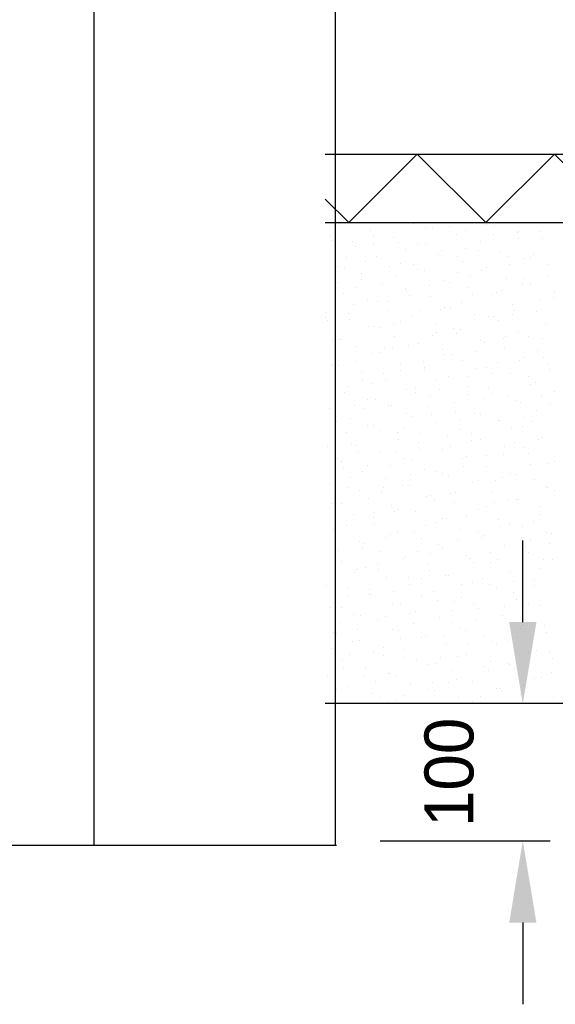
# Model space of a CAD drawing. Extents: x -940 to 22840, y -452 to 16368.
# Tile 20 of 50: x 16766 to 17160, y 3541 to 4265. Entities that reach past the tile are written whole.
import ezdxf

# ---------------------------------------------------------------- set-up
doc = ezdxf.new("R2010")
doc.units = 0
doc.header["$LTSCALE"] = 20
doc.linetypes.add('CENTER2', pattern=[11.25, 7.5, -1.25, 1.25, -1.25])
doc.layers.get('0').update_dxf_attribs({"linetype": 'CONTINUOUS'})
doc.layers.get('DEFPOINTS').update_dxf_attribs({"linetype": 'CONTINUOUS'})
for name, color, linetype in [('BOUW', 8, 'CONTINUOUS'), ('WL570---', 3, 'CONTINUOUS'), ('WL570---_HARTLIJN', 7, 'CONTINUOUS'), ('WL570---_TOEVOER', 3, 'CONTINUOUS')]:
    doc.layers.add(name, color=color, linetype=linetype)
doc.styles.add('BURO-018', font='BUROFONT.shx', dxfattribs={"height": 36})
doc.dimstyles.new('CEES', dxfattribs={"dimscale": 100, "dimtxt": 3, "dimasz": 3, "dimexe": 1, "dimexo": 1, "dimgap": 1.5, "dimtad": 0, "dimdec": 0, "dimzin": 0, "dimtxsty": 'BURO-018', "dimcen": -3, "dimdle": 1.25, "dimclrd": 1, "dimclre": 1, "dimclrt": 1, "dimazin": 3, "dimtfac": 0.75, "dimtdec": 0, "dimtofl": 0, "dimtmove": 0, "dimatfit": 3, "dimtvp": 1.5, "dimtolj": 1, "dimtzin": 0})

# ---------------------------------------------------------------- blocks, each defined once
blk = doc.blocks.new('*D56')
at = {"layer": 'DEFPOINTS', "color": 0}
for p in [(17136.06, 3762), (17011.22, 3661.26), (17136.06, 3661.26)]:
    blk.add_point(p, dxfattribs=at)
at = {"layer": 'WL570---', "color": 1}
for p, q in [((17136.06, 3822), (17136.06, 3882)), ((17031.22, 3661.26), (17156.06, 3661.26)), ((17136.06, 3601.26), (17136.06, 3541.26))]:
    blk.add_line(p, q, dxfattribs=at)
for points in [[(17126.06, 3822), (17146.06, 3822), (17136.06, 3762)], [(17126.06, 3601.26), (17146.06, 3601.26), (17136.06, 3661.26)]]:
    blk.add_solid(points, dxfattribs=at)
at = {"layer": 'WL570---', "color": 1, "insert": (17082.04, 3711.63), "char_height": 36, "attachment_point": 5, "rotation": 90, "style": 'BURO-018'}
blk.add_mtext('\\A1;100', dxfattribs=at)
blk = doc.blocks.new('LU-1D-K-163')
at = {"color": 0, "linetype": 'CONTINUOUS'}
blk.add_line((-0.5, -177.5), (0.5, -177.5), dxfattribs=at)
at = {"layer": 'WL570---_HARTLIJN', "linetype": 'CENTER2'}
blk.add_line((-0.5, 0), (0.5, 0), dxfattribs=at)

msp = doc.modelspace()

# ---------------------------------------------------------------- linework, layer by layer
at = {"layer": 'BOUW'}
for p, q in [((16990.81, 4165.65), (17551.59, 4165.65)), ((17008.1, 4115.65), (17058.48, 4165.65)), ((17058.48, 4165.65), (17108.87, 4115.65)), ((17108.87, 4115.65), (17159.25, 4165.65)), ((17159.25, 4165.65), (17209.64, 4115.65)), ((16990.81, 4132.81), (17008.1, 4115.65)), ((16990.81, 4115.65), (17551.59, 4115.65)), ((17551.59, 3762.13), (16990.81, 3762.13))]:
    msp.add_line(p, q, dxfattribs=at)
at = {"layer": 'WL570---', "color": 8}
for p, q in [((17015.07, 4115.33), (17015.07, 4115.33)), ((17023.97, 4109.72), (17023.97, 4109.72)), ((17055.65, 4114.91), (17055.65, 4114.91)), ((17064.71, 4110.88), (17064.71, 4110.88)), ((17069.68, 4111.71), (17069.68, 4111.71)), ((17082.46, 4112.89), (17082.46, 4112.89)), ((17094.22, 4109.44), (17094.22, 4109.44)), ((17109.64, 4114.15), (17109.64, 4114.15)), ((17115.39, 4113.69), (17115.39, 4113.69)), ((17132.1, 4108.44), (17132.1, 4108.44)), ((17132.78, 4108.62), (17132.78, 4108.62)), ((17148.21, 4108.68), (17148.21, 4108.68)), ((16994.68, 4105.65), (16994.68, 4105.65)), ((16995.65, 4102.66), (16995.65, 4102.66)), ((17010.9, 4101.23), (17010.9, 4101.23)), ((17026.32, 4105.95), (17026.32, 4105.95)), ((17041.36, 4104.65), (17041.36, 4104.65)), ((17044.32, 4101.2), (17044.32, 4101.2)), ((17087.07, 4106.63), (17087.07, 4106.63)), ((17104.72, 4101.85), (17104.72, 4101.85)), ((17114.35, 4106.43), (17114.35, 4106.43)), ((17132.79, 4103.96), (17132.79, 4103.96)), ((17150.44, 4103.84), (17150.44, 4103.84)), ((17013.3, 4097.87), (17013.3, 4097.87)), ((17026.57, 4099.19), (17026.57, 4099.19)), ((17049.47, 4095.76), (17049.47, 4095.76)), ((17059.01, 4099.86), (17059.01, 4099.86)), ((17064.89, 4100.47), (17064.89, 4100.47)), ((17076.21, 4094.73), (17076.21, 4094.73)), ((17093.96, 4096.75), (17093.96, 4096.75)), ((17103.45, 4094.99), (17103.45, 4094.99)), ((17119.81, 4094.21), (17119.81, 4094.21)), ((17006.18, 4089.51), (17006.18, 4089.51)), ((17020.13, 4086.79), (17020.13, 4086.79)), ((17028.39, 4090.24), (17028.39, 4090.24)), ((17074.1, 4092.22), (17074.1, 4092.22)), ((17088.03, 4090.28), (17088.03, 4090.28)), ((17091.49, 4087.15), (17091.49, 4087.15)), ((17125.85, 4090.28), (17125.85, 4090.28)), ((17137.2, 4089.14), (17137.2, 4089.14)), ((17142.02, 4089.52), (17142.02, 4089.52)), ((17143.6, 4092.29), (17143.6, 4092.29)), ((17000.07, 4083.18), (17000.07, 4083.18)), ((17004.71, 4082.07), (17004.71, 4082.07)), ((17038.07, 4083.04), (17038.07, 4083.04)), ((17045.78, 4085.17), (17045.78, 4085.17)), ((17055.82, 4085.05), (17055.82, 4085.05)), ((17058.7, 4081.31), (17058.7, 4081.31)), ((17063.43, 4080.38), (17063.43, 4080.38)), ((17105.46, 4080.6), (17105.46, 4080.6)), ((17109.14, 4082.37), (17109.14, 4082.37)), ((17126.6, 4084.8), (17126.6, 4084.8)), ((17154.86, 4084.36), (17154.86, 4084.36)), ((17017.68, 4073.36), (17017.68, 4073.36)), ((17017.72, 4078.39), (17017.72, 4078.39)), ((17043.28, 4076.6), (17043.28, 4076.6)), ((17078.52, 4072.74), (17078.52, 4072.74)), ((17087.71, 4078.59), (17087.71, 4078.59)), ((17097.27, 4075.84), (17097.27, 4075.84)), ((17124.23, 4074.73), (17124.23, 4074.73)), ((17137.35, 4074.14), (17137.35, 4074.14)), ((17155.1, 4076.15), (17155.1, 4076.15)), ((16999.93, 4071.35), (16999.93, 4071.35)), ((17013.94, 4067.63), (17013.94, 4067.63)), ((17032.8, 4070.75), (17032.8, 4070.75)), ((17049.57, 4066.9), (17049.57, 4066.9)), ((17050.2, 4065.68), (17050.2, 4065.68)), ((17067.32, 4068.91), (17067.32, 4068.91)), ((17081.84, 4071.12), (17081.84, 4071.12)), ((17095.91, 4067.67), (17095.91, 4067.67)), ((17120.41, 4065.65), (17120.41, 4065.65)), ((17135.83, 4070.36), (17135.83, 4070.36)), ((17141.62, 4069.66), (17141.62, 4069.66)), ((17159.28, 4064.88), (17159.28, 4064.88)), ((16998.52, 4062.91), (16998.52, 4062.91)), ((17004.49, 4063.7), (17004.49, 4063.7)), ((17022.14, 4058.91), (17022.14, 4058.91)), ((17052.51, 4062.15), (17052.51, 4062.15)), ((17067.85, 4060.9), (17067.85, 4060.9)), ((17099.21, 4062.45), (17099.21, 4062.45)), ((17113.56, 4062.89), (17113.56, 4062.89)), ((17116.96, 4064.46), (17116.96, 4064.46)), ((17148.85, 4058), (17148.85, 4058)), ((17158.97, 4060.17), (17158.97, 4060.17)), ((17011.43, 4055.21), (17011.43, 4055.21)), ((17029.18, 4057.22), (17029.18, 4057.22)), ((17037.09, 4057.44), (17037.09, 4057.44)), ((17037.22, 4051.27), (17037.22, 4051.27)), ((17061.07, 4050.76), (17061.07, 4050.76)), ((17075.65, 4051.96), (17075.65, 4051.96)), ((17078.82, 4052.77), (17078.82, 4052.77)), ((17082.94, 4053.26), (17082.94, 4053.26)), ((17091.08, 4056.68), (17091.08, 4056.68)), ((17128.65, 4055.25), (17128.65, 4055.25)), ((17129.64, 4051.2), (17129.64, 4051.2)), ((16991.04, 4045.53), (16991.04, 4045.53)), ((16991.51, 4049.29), (16991.51, 4049.29)), ((16992.33, 4043.75), (16992.33, 4043.75)), ((17007.76, 4048.47), (17007.76, 4048.47)), ((17008.91, 4044.22), (17008.91, 4044.22)), ((17054.62, 4046.2), (17054.62, 4046.2)), ((17100.33, 4048.19), (17100.33, 4048.19)), ((17110.71, 4046.31), (17110.71, 4046.31)), ((17114.22, 4046.49), (17114.22, 4046.49)), ((17117.98, 4043.41), (17117.98, 4043.41)), ((17128.46, 4048.32), (17128.46, 4048.32)), ((17146.04, 4050.18), (17146.04, 4050.18)), ((17022.93, 4039.07), (17022.93, 4039.07)), ((17026.56, 4039.43), (17026.56, 4039.43)), ((17030.9, 4038.28), (17030.9, 4038.28)), ((17040.68, 4041.08), (17040.68, 4041.08)), ((17046.32, 4042.99), (17046.32, 4042.99)), ((17072.27, 4041.42), (17072.27, 4041.42)), ((17084.89, 4037.52), (17084.89, 4037.52)), ((17090.31, 4036.62), (17090.31, 4036.62)), ((17152.79, 4041.01), (17152.79, 4041.01)), ((16995.93, 4029.8), (16995.93, 4029.8)), ((17001.57, 4029.31), (17001.57, 4029.31)), ((17002.54, 4029.38), (17002.54, 4029.38)), ((17041.64, 4031.79), (17041.64, 4031.79)), ((17069.46, 4032.8), (17069.46, 4032.8)), ((17072.57, 4034.61), (17072.57, 4034.61)), ((17087.36, 4033.78), (17087.36, 4033.78)), ((17104.75, 4028.71), (17104.75, 4028.71)), ((17122.2, 4030.16), (17122.2, 4030.16)), ((17123.45, 4032.04), (17123.45, 4032.04)), ((17133.07, 4035.77), (17133.07, 4035.77)), ((17139.95, 4032.17), (17139.95, 4032.17)), ((17150.46, 4030.7), (17150.46, 4030.7)), ((17013.33, 4024.73), (17013.33, 4024.73)), ((17034.42, 4022.92), (17034.42, 4022.92)), ((17040.13, 4023.84), (17040.13, 4023.84)), ((17052.17, 4024.93), (17052.17, 4024.93)), ((17059.04, 4026.72), (17059.04, 4026.72)), ((17076.69, 4021.94), (17076.69, 4021.94)), ((17108.03, 4027.33), (17108.03, 4027.33)), ((17122.4, 4023.93), (17122.4, 4023.93)), ((17146.6, 4021.85), (17146.6, 4021.85)), ((17024.71, 4019.12), (17024.71, 4019.12)), ((17030.98, 4019.95), (17030.98, 4019.95)), ((17078.7, 4018.36), (17078.7, 4018.36)), ((17084.06, 4018.47), (17084.06, 4018.47)), ((17091.78, 4014.3), (17091.78, 4014.3)), ((17101.81, 4020.48), (17101.81, 4020.48)), ((17137.49, 4016.29), (17137.49, 4016.29)), ((17151.45, 4016.03), (17151.45, 4016.03)), ((16995.38, 4010.15), (16995.38, 4010.15)), ((16996.28, 4011.23), (16996.28, 4011.23)), ((17000.35, 4010.32), (17000.35, 4010.32)), ((17014.03, 4013.24), (17014.03, 4013.24)), ((17046.06, 4012.31), (17046.06, 4012.31)), ((17063.28, 4013.64), (17063.28, 4013.64)), ((17063.46, 4007.24), (17063.46, 4007.24)), ((17063.67, 4008.79), (17063.67, 4008.79)), ((17101.84, 4008.17), (17101.84, 4008.17)), ((17109.17, 4009.23), (17109.17, 4009.23)), ((17117.27, 4012.88), (17117.27, 4012.88)), ((17133.7, 4014.02), (17133.7, 4014.02)), ((17154.88, 4011.22), (17154.88, 4011.22)), ((17155.83, 4007.41), (17155.83, 4007.41)), ((17017.75, 4005.25), (17017.75, 4005.25)), ((17018.52, 3999.96), (17018.52, 3999.96)), ((17033.94, 4004.68), (17033.94, 4004.68)), ((17035.4, 4000.47), (17035.4, 4000.47)), ((17045.92, 4006.78), (17045.92, 4006.78)), ((17081.11, 4002.46), (17081.11, 4002.46)), ((17095.56, 4002.33), (17095.56, 4002.33)), ((17113.31, 4004.34), (17113.31, 4004.34)), ((17126.82, 4004.44), (17126.82, 4004.44)), ((17140.41, 4002.69), (17140.41, 4002.69)), ((17007.78, 3995.09), (17007.78, 3995.09)), ((17025.53, 3997.1), (17025.53, 3997.1)), ((17050.48, 3992.83), (17050.48, 3992.83)), ((17057.09, 3994.49), (17057.09, 3994.49)), ((17072.51, 3999.2), (17072.51, 3999.2)), ((17075.17, 3992.65), (17075.17, 3992.65)), ((17096.2, 3994.82), (17096.2, 3994.82)), ((17111.08, 3993.73), (17111.08, 3993.73)), ((17141.91, 3996.81), (17141.91, 3996.81)), ((17145.2, 3997.88), (17145.2, 3997.88)), ((17004.77, 3990.84), (17004.77, 3990.84)), ((17022.17, 3985.77), (17022.17, 3985.77)), ((17027.75, 3985.52), (17027.75, 3985.52)), ((17057.42, 3990.64), (17057.42, 3990.64)), ((17067.88, 3987.76), (17067.88, 3987.76)), ((17095.65, 3989.01), (17095.65, 3989.01)), ((17107.06, 3986.18), (17107.06, 3986.18)), ((17113.59, 3989.75), (17113.59, 3989.75)), ((17124.81, 3988.2), (17124.81, 3988.2)), ((17149.64, 3988.25), (17149.64, 3988.25)), ((17159.3, 3991.74), (17159.3, 3991.74)), ((16994.11, 3979), (16994.11, 3979)), ((17012.33, 3980.8), (17012.33, 3980.8)), ((17019.28, 3978.94), (17019.28, 3978.94)), ((17037.03, 3980.95), (17037.03, 3980.95)), ((17039.82, 3980.99), (17039.82, 3980.99)), ((17066.32, 3980.04), (17066.32, 3980.04)), ((17085.53, 3982.97), (17085.53, 3982.97)), ((17131.24, 3984.96), (17131.24, 3984.96)), ((17134.22, 3983.54), (17134.22, 3983.54)), ((17156.7, 3981.73), (17156.7, 3981.73)), ((17009.19, 3971.36), (17009.19, 3971.36)), ((17050.9, 3975.33), (17050.9, 3975.33)), ((17054.9, 3973.35), (17054.9, 3973.35)), ((17068.92, 3974.49), (17068.92, 3974.49)), ((17086.67, 3976.5), (17086.67, 3976.5)), ((17100.61, 3975.34), (17100.61, 3975.34)), ((17104.89, 3974.57), (17104.89, 3974.57)), ((17136.31, 3972.05), (17136.31, 3972.05)), ((17146.33, 3977.32), (17146.33, 3977.32)), ((16998.89, 3969.26), (16998.89, 3969.26)), ((17021.57, 3966.36), (17021.57, 3966.36)), ((17026.59, 3966.29), (17026.59, 3966.29)), ((17048.53, 3964.81), (17048.53, 3964.81)), ((17072.3, 3968.28), (17072.3, 3968.28)), ((17089.46, 3969.85), (17089.46, 3969.85)), ((17118.01, 3970.27), (17118.01, 3970.27)), ((17118.56, 3970.04), (17118.56, 3970.04)), ((17128.03, 3964.38), (17128.03, 3964.38)), ((17135.66, 3965.48), (17135.66, 3965.48)), ((17143.45, 3969.09), (17143.45, 3969.09)), ((16998.53, 3959.52), (16998.53, 3959.52)), ((17006.14, 3961.64), (17006.14, 3961.64)), ((17030.78, 3962.8), (17030.78, 3962.8)), ((17044.24, 3961.51), (17044.24, 3961.51)), ((17060.13, 3960.88), (17060.13, 3960.88)), ((17080.42, 3958.35), (17080.42, 3958.35)), ((17089.95, 3963.49), (17089.95, 3963.49)), ((17098.17, 3960.36), (17098.17, 3960.36)), ((17150.75, 3957.84), (17150.75, 3957.84)), ((16992.64, 3951.11), (16992.64, 3951.11)), ((17010.39, 3953.12), (17010.39, 3953.12)), ((17013.61, 3951.88), (17013.61, 3951.88)), ((17044.71, 3956.17), (17044.71, 3956.17)), ((17059.32, 3953.87), (17059.32, 3953.87)), ((17083.27, 3950.69), (17083.27, 3950.69)), ((17098.7, 3955.41), (17098.7, 3955.41)), ((17105.03, 3955.86), (17105.03, 3955.86)), ((17122.43, 3950.78), (17122.43, 3950.78)), ((17130.06, 3953.9), (17130.06, 3953.9)), ((17137.26, 3949.93), (17137.26, 3949.93)), ((17147.81, 3955.91), (17147.81, 3955.91)), ((16999.95, 3942.49), (16999.95, 3942.49)), ((17015.38, 3947.2), (17015.38, 3947.2)), ((17031.01, 3946.81), (17031.01, 3946.81)), ((17042.28, 3946.66), (17042.28, 3946.66)), ((17048.66, 3942.02), (17048.66, 3942.02)), ((17060.03, 3948.67), (17060.03, 3948.67)), ((17076.72, 3948.8), (17076.72, 3948.8)), ((17091.92, 3942.21), (17091.92, 3942.21)), ((17094.37, 3944.01), (17094.37, 3944.01)), ((17109.67, 3944.22), (17109.67, 3944.22)), ((17121.84, 3945.22), (17121.84, 3945.22)), ((17140.08, 3946), (17140.08, 3946)), ((17002.95, 3940.04), (17002.95, 3940.04)), ((17004.14, 3934.97), (17004.14, 3934.97)), ((17021.89, 3936.98), (17021.89, 3936.98)), ((17038.52, 3937.01), (17038.52, 3937.01)), ((17053.94, 3941.73), (17053.94, 3941.73)), ((17092.51, 3936.25), (17092.51, 3936.25)), ((17109.45, 3936.37), (17109.45, 3936.37)), ((17141.56, 3937.75), (17141.56, 3937.75)), ((17155.17, 3938.36), (17155.17, 3938.36)), ((17159.31, 3939.77), (17159.31, 3939.77)), ((17009.19, 3928.04), (17009.19, 3928.04)), ((17018.03, 3932.4), (17018.03, 3932.4)), ((17053.78, 3930.51), (17053.78, 3930.51)), ((17063.74, 3934.39), (17063.74, 3934.39)), ((17071.53, 3932.53), (17071.53, 3932.53)), ((17077.09, 3931.53), (17077.09, 3931.53)), ((17081.14, 3929.32), (17081.14, 3929.32)), ((17121.17, 3928.07), (17121.17, 3928.07)), ((17126.85, 3931.3), (17126.85, 3931.3)), ((17131.08, 3930.77), (17131.08, 3930.77)), ((16993.76, 3923.33), (16993.76, 3923.33)), ((17007.37, 3920.56), (17007.37, 3920.56)), ((17033.39, 3920.83), (17033.39, 3920.83)), ((17035.43, 3927.33), (17035.43, 3927.33)), ((17047.75, 3922.57), (17047.75, 3922.57)), ((17053.08, 3922.54), (17053.08, 3922.54)), ((17098.79, 3924.53), (17098.79, 3924.53)), ((17103.42, 3926.06), (17103.42, 3926.06)), ((17115.65, 3926.06), (17115.65, 3926.06)), ((17144.5, 3926.52), (17144.5, 3926.52)), ((17153.06, 3921.61), (17153.06, 3921.61)), ((17154.22, 3920.58), (17154.22, 3920.58)), ((17015.64, 3918.82), (17015.64, 3918.82)), ((17022.45, 3912.92), (17022.45, 3912.92)), ((17032.33, 3917.85), (17032.33, 3917.85)), ((17065.28, 3914.37), (17065.28, 3914.37)), ((17068.16, 3914.9), (17068.16, 3914.9)), ((17083.03, 3916.38), (17083.03, 3916.38)), ((17086.32, 3917.09), (17086.32, 3917.09)), ((17113.87, 3916.89), (17113.87, 3916.89)), ((17159.59, 3918.88), (17159.59, 3918.88)), ((16994.14, 3905.86), (16994.14, 3905.86)), ((16995.25, 3909.14), (16995.25, 3909.14)), ((17003, 3908.88), (17003, 3908.88)), ((17039.85, 3907.85), (17039.85, 3907.85)), ((17070.9, 3912.38), (17070.9, 3912.38)), ((17085.56, 3909.83), (17085.56, 3909.83)), ((17109.46, 3906.9), (17109.46, 3906.9)), ((17114.92, 3909.92), (17114.92, 3909.92)), ((17124.89, 3911.62), (17124.89, 3911.62)), ((17131.27, 3911.82), (17131.27, 3911.82)), ((17132.67, 3911.93), (17132.67, 3911.93)), ((17148.92, 3907.04), (17148.92, 3907.04)), ((17011.79, 3901.07), (17011.79, 3901.07)), ((17026.14, 3898.69), (17026.14, 3898.69)), ((17027.14, 3902.68), (17027.14, 3902.68)), ((17041.57, 3903.41), (17041.57, 3903.41)), ((17044.89, 3904.69), (17044.89, 3904.69)), ((17057.5, 3903.06), (17057.5, 3903.06)), ((17094.53, 3900.24), (17094.53, 3900.24)), ((17103.21, 3905.05), (17103.21, 3905.05)), ((17148.03, 3901.42), (17148.03, 3901.42)), ((17006.75, 3893), (17006.75, 3893)), ((17026.87, 3893.44), (17026.87, 3893.44)), ((17064.71, 3893.22), (17064.71, 3893.22)), ((17072.58, 3895.42), (17072.58, 3895.42)), ((17076.78, 3898.23), (17076.78, 3898.23)), ((17080.13, 3897.93), (17080.13, 3897.93)), ((17118.29, 3897.41), (17118.29, 3897.41)), ((17118.7, 3892.46), (17118.7, 3892.46)), ((17126.41, 3893.78), (17126.41, 3893.78)), ((17135.69, 3892.34), (17135.69, 3892.34)), ((17144.16, 3895.79), (17144.16, 3895.79)), ((16996.81, 3889.73), (16996.81, 3889.73)), ((16998.56, 3886.38), (16998.56, 3886.38)), ((17035.38, 3884.25), (17035.38, 3884.25)), ((17038.64, 3886.54), (17038.64, 3886.54)), ((17044.27, 3888.37), (17044.27, 3888.37)), ((17056.39, 3888.55), (17056.39, 3888.55)), ((17089.98, 3890.35), (17089.98, 3890.35)), ((17103.27, 3887.74), (17103.27, 3887.74)), ((17106.02, 3884.1), (17106.02, 3884.1)), ((17107.63, 3885.57), (17107.63, 3885.57)), ((17153.34, 3887.56), (17153.34, 3887.56)), ((17157.26, 3886.98), (17157.26, 3886.98)), ((17016.21, 3881.59), (17016.21, 3881.59)), ((17018.24, 3876.86), (17018.24, 3876.86)), ((17019.95, 3879.53), (17019.95, 3879.53)), ((17061.92, 3883.58), (17061.92, 3883.58)), ((17073.94, 3878.77), (17073.94, 3878.77)), ((17088.27, 3882.09), (17088.27, 3882.09)), ((17122.71, 3877.93), (17122.71, 3877.93)), ((17137.91, 3877.63), (17137.91, 3877.63)), ((17141.84, 3882.27), (17141.84, 3882.27)), ((17155.66, 3879.64), (17155.66, 3879.64)), ((17000.5, 3874.84), (17000.5, 3874.84)), ((17031.29, 3873.95), (17031.29, 3873.95)), ((17050.13, 3870.39), (17050.13, 3870.39)), ((17058.52, 3874.06), (17058.52, 3874.06)), ((17067.88, 3872.4), (17067.88, 3872.4)), ((17077, 3875.94), (17077, 3875.94)), ((17094.4, 3870.87), (17094.4, 3870.87)), ((17112.51, 3873.3), (17112.51, 3873.3)), ((17140.11, 3872.86), (17140.11, 3872.86)), ((17002.98, 3866.9), (17002.98, 3866.9)), ((17029.19, 3865.09), (17029.19, 3865.09)), ((17048.69, 3868.88), (17048.69, 3868.88)), ((17066.34, 3864.1), (17066.34, 3864.1)), ((17097.08, 3868.58), (17097.08, 3868.58)), ((17099.77, 3865.94), (17099.77, 3865.94)), ((17112.05, 3866.09), (17112.05, 3866.09)), ((17117.52, 3867.95), (17117.52, 3867.95)), ((17135.65, 3863.11), (17135.65, 3863.11)), ((17151.07, 3867.82), (17151.07, 3867.82)), ((17157.76, 3868.08), (17157.76, 3868.08)), ((17011.99, 3858.7), (17011.99, 3858.7)), ((17013.76, 3860.38), (17013.76, 3860.38)), ((17020.63, 3862.11), (17020.63, 3862.11)), ((17029.74, 3860.71), (17029.74, 3860.71)), ((17067.75, 3859.62), (17067.75, 3859.62)), ((17079.38, 3856.26), (17079.38, 3856.26)), ((17081.42, 3856.46), (17081.42, 3856.46)), ((17127.13, 3858.45), (17127.13, 3858.45)), ((17149.41, 3861.49), (17149.41, 3861.49)), ((16991.6, 3849.02), (16991.6, 3849.02)), ((17035.71, 3854.47), (17035.71, 3854.47)), ((17052.33, 3854.9), (17052.33, 3854.9)), ((17053.11, 3849.4), (17053.11, 3849.4)), ((17061.63, 3854.25), (17061.63, 3854.25)), ((17090.9, 3849.42), (17090.9, 3849.42)), ((17098.82, 3851.39), (17098.82, 3851.39)), ((17106.32, 3854.14), (17106.32, 3854.14)), ((17111.27, 3849.8), (17111.27, 3849.8)), ((17129.02, 3851.81), (17129.02, 3851.81)), ((17144.53, 3853.38), (17144.53, 3853.38)), ((17144.89, 3848.66), (17144.89, 3848.66)), ((17007.39, 3847.42), (17007.39, 3847.42)), ((17007.57, 3841.22), (17007.57, 3841.22)), ((17023, 3845.93), (17023, 3845.93)), ((17023.49, 3842.56), (17023.49, 3842.56)), ((17025.05, 3842.63), (17025.05, 3842.63)), ((17041.24, 3844.57), (17041.24, 3844.57)), ((17070.76, 3844.62), (17070.76, 3844.62)), ((17116.47, 3846.61), (17116.47, 3846.61)), ((17129.46, 3843.95), (17129.46, 3843.95)), ((17040.13, 3834.99), (17040.13, 3834.99)), ((17046.14, 3835.74), (17046.14, 3835.74)), ((17061.56, 3840.46), (17061.56, 3840.46)), ((17073.13, 3838.11), (17073.13, 3838.11)), ((17085.84, 3836.98), (17085.84, 3836.98)), ((17090.88, 3840.12), (17090.88, 3840.12)), ((17100.13, 3834.98), (17100.13, 3834.98)), ((17122.77, 3833.66), (17122.77, 3833.66)), ((17131.55, 3838.97), (17131.55, 3838.97)), ((17140.52, 3835.67), (17140.52, 3835.67)), ((17148.95, 3833.9), (17148.95, 3833.9)), ((16994.42, 3833), (16994.42, 3833)), ((17003.1, 3832.88), (17003.1, 3832.88)), ((17011.81, 3827.93), (17011.81, 3827.93)), ((17016.81, 3826.77), (17016.81, 3826.77)), ((17034.99, 3826.42), (17034.99, 3826.42)), ((17052.74, 3828.43), (17052.74, 3828.43)), ((17057.53, 3829.92), (17057.53, 3829.92)), ((17084.71, 3830.27), (17084.71, 3830.27)), ((17103.24, 3831.91), (17103.24, 3831.91)), ((17120.89, 3827.12), (17120.89, 3827.12)), ((17138.7, 3829.51), (17138.7, 3829.51)), ((17001.39, 3822.06), (17001.39, 3822.06)), ((17029.47, 3823.15), (17029.47, 3823.15)), ((17055.38, 3821.3), (17055.38, 3821.3)), ((17075.18, 3825.14), (17075.18, 3825.14)), ((17084.63, 3821.96), (17084.63, 3821.96)), ((17102.38, 3823.97), (17102.38, 3823.97)), ((17123.27, 3824.79), (17123.27, 3824.79)), ((17135.97, 3819.49), (17135.97, 3819.49)), ((17152.02, 3819.52), (17152.02, 3819.52)), ((16996.85, 3814.72), (16996.85, 3814.72)), ((16998.84, 3813.52), (16998.84, 3813.52)), ((17014.6, 3816.73), (17014.6, 3816.73)), ((17039.95, 3816.58), (17039.95, 3816.58)), ((17044.55, 3815.51), (17044.55, 3815.51)), ((17064.24, 3812.28), (17064.24, 3812.28)), ((17090.26, 3817.5), (17090.26, 3817.5)), ((17093.94, 3815.82), (17093.94, 3815.82)), ((17107.66, 3812.43), (17107.66, 3812.43)), ((17134.27, 3817.51), (17134.27, 3817.51)), ((17153.37, 3814.42), (17153.37, 3814.42)), ((17010.62, 3807.62), (17010.62, 3807.62)), ((17016.23, 3808.45), (17016.23, 3808.45)), ((17046.49, 3810.27), (17046.49, 3810.27)), ((17061.95, 3810.44), (17061.95, 3810.44)), ((17078.52, 3811.11), (17078.52, 3811.11)), ((17079.6, 3805.66), (17079.6, 3805.66)), ((17096.13, 3805.82), (17096.13, 3805.82)), ((17113.88, 3807.83), (17113.88, 3807.83)), ((17117.08, 3805.63), (17117.08, 3805.63)), ((17125.31, 3807.64), (17125.31, 3807.64)), ((17132.51, 3810.35), (17132.51, 3810.35)), ((16995.2, 3802.9), (16995.2, 3802.9)), ((17008.35, 3798.58), (17008.35, 3798.58)), ((17026.1, 3800.59), (17026.1, 3800.59)), ((17033.76, 3797.42), (17033.76, 3797.42)), ((17033.89, 3803.67), (17033.89, 3803.67)), ((17049.19, 3802.14), (17049.19, 3802.14)), ((17094.68, 3798.02), (17094.68, 3798.02)), ((17140.39, 3800.01), (17140.39, 3800.01)), ((17145.77, 3801.37), (17145.77, 3801.37)), ((17155.65, 3800.16), (17155.65, 3800.16)), ((17003.26, 3794.04), (17003.26, 3794.04)), ((17048.97, 3796.03), (17048.97, 3796.03)), ((17057.99, 3794.13), (17057.99, 3794.13)), ((17066.37, 3790.96), (17066.37, 3790.96)), ((17072.33, 3791.95), (17072.33, 3791.95)), ((17075.74, 3796.14), (17075.74, 3796.14)), ((17087.75, 3796.66), (17087.75, 3796.66)), ((17112.08, 3792.95), (17112.08, 3792.95)), ((17125.38, 3791.69), (17125.38, 3791.69)), ((17126.32, 3791.19), (17126.32, 3791.19)), ((17157.79, 3794.94), (17157.79, 3794.94)), ((17004.43, 3788.46), (17004.43, 3788.46)), ((17020.65, 3788.97), (17020.65, 3788.97)), ((17037.6, 3784.45), (17037.6, 3784.45)), ((17038.31, 3784.19), (17038.31, 3784.19)), ((17043, 3782.98), (17043, 3782.98)), ((17084.02, 3786.17), (17084.02, 3786.17)), ((17107.63, 3789.68), (17107.63, 3789.68)), ((17110.9, 3786.47), (17110.9, 3786.47)), ((17129.73, 3788.16), (17129.73, 3788.16)), ((17157.27, 3785.23), (17157.27, 3785.23)), ((16992.6, 3782.2), (16992.6, 3782.2)), ((17019.85, 3782.44), (17019.85, 3782.44)), ((17027.57, 3778.27), (17027.57, 3778.27)), ((17053.39, 3776.55), (17053.39, 3776.55)), ((17069.49, 3777.99), (17069.49, 3777.99)), ((17081.56, 3777.51), (17081.56, 3777.51)), ((17087.24, 3780), (17087.24, 3780)), ((17099.1, 3778.54), (17099.1, 3778.54)), ((17136.88, 3775.55), (17136.88, 3775.55)), ((17144.81, 3780.52), (17144.81, 3780.52)), ((17149.46, 3781), (17149.46, 3781)), ((16998.24, 3769.3), (16998.24, 3769.3)), ((16999.46, 3772.76), (16999.46, 3772.76)), ((17007.68, 3774.56), (17007.68, 3774.56)), ((17025.07, 3769.49), (17025.07, 3769.49)), ((17049.1, 3768.31), (17049.1, 3768.31)), ((17066.14, 3772.79), (17066.14, 3772.79)), ((17070.79, 3771.48), (17070.79, 3771.48)), ((17116.5, 3773.47), (17116.5, 3773.47)), ((17119.13, 3773.53), (17119.13, 3773.53)), ((17120.13, 3772.03), (17120.13, 3772.03)), ((17134.15, 3768.68), (17134.15, 3768.68)), ((16997.02, 3762.72), (16997.02, 3762.72)), ((17031.35, 3766.29), (17031.35, 3766.29)), ((17036.81, 3763.82), (17036.81, 3763.82)), ((17042.73, 3764.71), (17042.73, 3764.71)), ((17088.44, 3766.69), (17088.44, 3766.69)), ((17098.74, 3763.85), (17098.74, 3763.85)), ((17104.71, 3767.31), (17104.71, 3767.31)), ((17158.7, 3766.55), (17158.7, 3766.55))]:
    msp.add_line(p, q, dxfattribs=at)
at = {"layer": 'WL570---', "color": 3}
msp.add_line((16643.33, 3658.27), (16999.21, 3658.27), dxfattribs=at)

# ---------------------------------------------------------------- block references
at = {"layer": 'WL570---_TOEVOER', "linetype": 'CONTINUOUS', "xscale": 972.2049776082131, "rotation": 90}
msp.add_blockref('LU-1D-K-163', (16820.83, 4144.37), dxfattribs=at)

# ---------------------------------------------------------------- dimensions: what is measured, and where the dimension line sits
at = {"layer": 'WL570---', "color": 3}
dim = msp.add_linear_dim(base=(17136.06, 3661.26), p1=(17136.06, 3762), p2=(17011.22, 3661.26), angle=90, text='100', dimstyle='CEES', override={"dimscale": 20}, dxfattribs=at)
dim.commit()
dim.dimension.update_dxf_attribs({"geometry": '*D56', "text_midpoint": (17136.06, 3711.63), "dimtype": 160})

doc.saveas('drawing.dxf')
